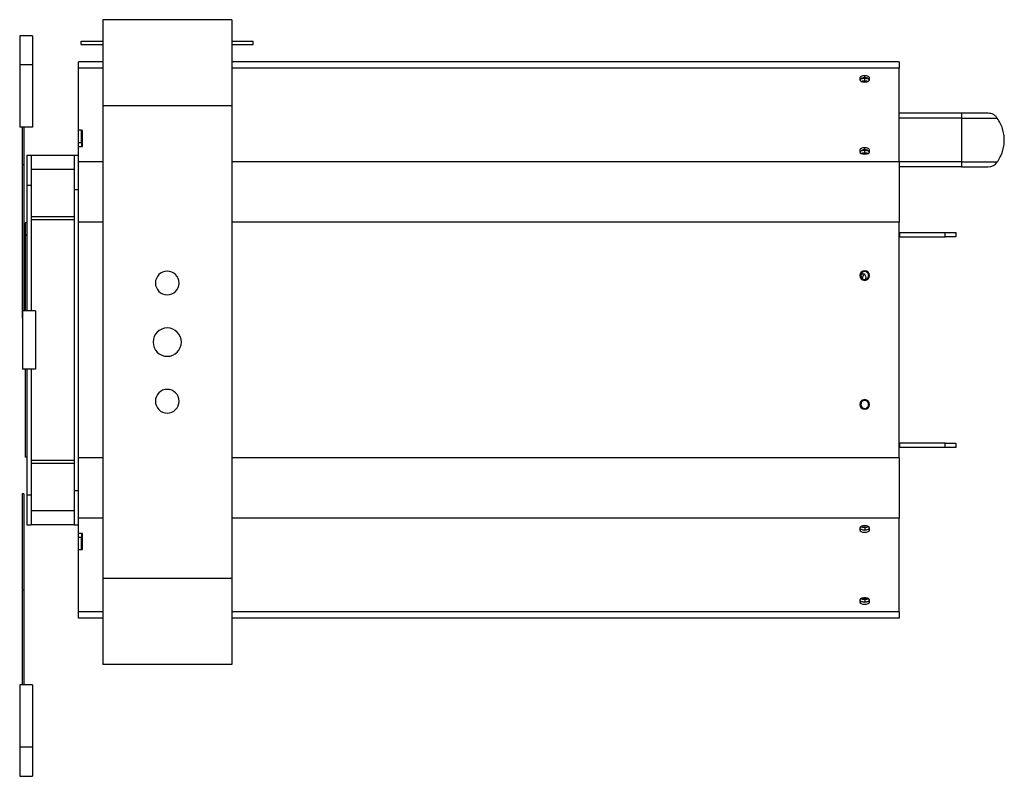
# Model space of a CAD drawing. Header units: millimetres. Extents: x 4 to 409, y 13 to 256.
# Tile 2 of 5: x 206 to 298, y 13 to 84. Entities that reach past the tile are written whole.
import ezdxf

# ---------------------------------------------------------------- set-up
doc = ezdxf.new("R2010")
doc.units = ezdxf.units.MM

msp = doc.modelspace()

# ---------------------------------------------------------------- linework, layer by layer
at = {"color": 7, "linetype": 'Continuous', "lineweight": 25}
for p, q in [((226.188, 83.656), (214.188, 83.656)), ((214.188, 83.656), (214.188, 75.656)), ((226.188, 83.656), (226.188, 75.656)), ((207.653, 82.153), (206.453, 82.153)), ((206.453, 82.153), (206.453, 79.453)), ((207.653, 82.153), (207.653, 79.453)), ((212.188, 81.656), (214.183, 81.656)), ((212.188, 81.356), (212.188, 81.656)), ((226.188, 81.656), (228.188, 81.656)), ((228.188, 81.356), (228.188, 81.656)), ((212.188, 81.356), (214.188, 81.356)), ((226.188, 81.356), (228.188, 81.356)), ((214.188, 79.746), (211.913, 79.746)), ((211.913, 79.144), (211.913, 79.746)), ((288.313, 79.746), (226.188, 79.746)), ((288.313, 79.746), (288.313, 79.144)), ((207.653, 79.453), (206.453, 79.453)), ((206.453, 79.453), (206.453, 73.653)), ((207.653, 79.453), (207.653, 73.653)), ((211.913, 73.381), (211.913, 79.144)), ((214.188, 79.144), (211.913, 79.144)), ((288.313, 79.144), (226.188, 79.144)), ((288.313, 70.443), (288.313, 79.144)), ((284.663, 78.22), (284.663, 78.07)), ((285.113, 78.237), (285.113, 78.445)), ((285.113, 77.995), (285.113, 78.211)), ((285.563, 78.07), (285.563, 78.22)), ((285.113, 77.905), (285.113, 77.845)), ((226.188, 75.656), (214.188, 75.656)), ((214.188, 75.656), (214.188, 31.656)), ((226.188, 75.656), (226.188, 31.656)), ((294.133, 74.953), (288.313, 74.953)), ((294.133, 74.488), (288.313, 74.488)), ((296.611, 74.953), (294.133, 74.953)), ((294.133, 74.953), (294.133, 74.488)), ((294.133, 74.488), (297.456, 74.488)), ((207.653, 73.653), (206.453, 73.653)), ((206.693, 73.653), (206.693, 70.137)), ((206.853, 73.653), (206.853, 70.137)), ((212.213, 73.381), (211.913, 73.381)), ((211.913, 72.242), (211.913, 73.381)), ((212.213, 72.242), (212.213, 73.381)), ((212.313, 73.343), (212.213, 73.343)), ((212.313, 71.843), (212.313, 73.343)), ((211.913, 72.242), (212.213, 72.242)), ((211.913, 71.843), (211.913, 72.242)), ((211.913, 70.443), (211.913, 71.843)), ((211.913, 71.843), (212.313, 71.843)), ((212.213, 72.242), (212.213, 71.843)), ((284.663, 71.518), (284.663, 71.368)), ((285.113, 71.535), (285.113, 71.743)), ((285.113, 71.294), (285.113, 71.51)), ((285.563, 71.368), (285.563, 71.518)), ((207.113, 71.053), (207.513, 71.053)), ((207.113, 71.053), (207.113, 68.253)), ((207.513, 71.053), (211.513, 71.053)), ((207.513, 71.053), (207.513, 68.253)), ((211.513, 71.053), (211.913, 71.053)), ((211.513, 71.053), (211.513, 67.853)), ((285.113, 71.204), (285.113, 71.143)), ((206.853, 70.137), (206.693, 70.137)), ((206.693, 70.137), (206.693, 55.878)), ((206.853, 70.137), (206.853, 56.553)), ((207.513, 69.739), (211.513, 69.739)), ((211.913, 64.822), (211.913, 70.443)), ((214.188, 70.443), (211.913, 70.443)), ((288.313, 70.443), (226.188, 70.443)), ((288.313, 70.443), (288.313, 64.822)), ((294.133, 70.418), (288.313, 70.418)), ((294.133, 69.953), (288.313, 69.953)), ((294.133, 70.418), (297.456, 70.418)), ((294.133, 69.953), (296.611, 69.953)), ((207.113, 68.253), (207.513, 68.253)), ((207.113, 68.253), (207.113, 61.468)), ((207.513, 68.253), (207.513, 56.553)), ((211.513, 67.853), (211.913, 67.853)), ((211.513, 67.853), (211.513, 39.853)), ((207.513, 65.339), (211.513, 65.339)), ((207.113, 64.753), (206.953, 64.753)), ((206.953, 64.753), (206.953, 63.622)), ((207.513, 65.053), (211.513, 65.053)), ((211.913, 42.883), (211.913, 64.822)), ((214.188, 64.822), (211.913, 64.822)), ((288.313, 64.822), (226.188, 64.822)), ((288.313, 42.883), (288.313, 64.822)), ((207.113, 63.622), (206.953, 63.622)), ((206.953, 63.622), (206.953, 56.553)), ((288.313, 63.852), (288.347, 63.853)), ((288.313, 63.451), (288.347, 63.453)), ((288.347, 63.853), (288.347, 63.453)), ((288.347, 63.853), (292.613, 63.853)), ((288.347, 63.453), (292.613, 63.453)), ((292.613, 63.453), (292.613, 63.853)), ((292.613, 63.853), (293.613, 63.853)), ((293.613, 63.453), (292.613, 63.453)), ((293.613, 63.853), (293.613, 63.453)), ((207.113, 61.468), (207.113, 56.553)), ((284.79, 59.673), (284.926, 59.673)), ((207.913, 56.553), (206.713, 56.553)), ((206.713, 56.553), (206.713, 51.153)), ((207.913, 56.553), (207.913, 51.153)), ((206.713, 55.878), (206.693, 55.878)), ((207.913, 51.153), (206.713, 51.153)), ((206.953, 51.153), (206.953, 42.953)), ((207.113, 51.153), (207.113, 44.501)), ((207.513, 51.153), (207.513, 39.453)), ((207.113, 44.501), (207.113, 39.453)), ((288.347, 44.253), (288.313, 44.255)), ((288.347, 44.253), (288.347, 43.853)), ((292.613, 44.253), (288.347, 44.253)), ((292.613, 43.853), (292.613, 44.253)), ((292.613, 44.253), (293.613, 44.253)), ((293.613, 44.253), (293.613, 43.853)), ((288.347, 43.853), (288.313, 43.854)), ((292.613, 43.853), (288.347, 43.853)), ((293.613, 43.853), (292.613, 43.853)), ((207.113, 42.953), (206.953, 42.953)), ((211.513, 42.653), (207.513, 42.653)), ((211.513, 42.367), (207.513, 42.367)), ((211.913, 37.263), (211.913, 42.883)), ((214.188, 42.883), (211.913, 42.883)), ((288.313, 42.883), (226.188, 42.883)), ((288.313, 42.883), (288.313, 37.263)), ((206.693, 39.53), (206.693, 30.581)), ((206.853, 39.53), (206.693, 39.53)), ((206.853, 39.53), (206.853, 30.581)), ((207.113, 39.453), (207.513, 39.453)), ((207.113, 39.453), (207.113, 36.653)), ((207.513, 39.453), (207.513, 36.653)), ((211.513, 39.853), (211.913, 39.853)), ((211.513, 39.853), (211.513, 36.653)), ((211.513, 37.967), (207.513, 37.967)), ((211.913, 35.863), (211.913, 37.263)), ((214.188, 37.263), (211.913, 37.263)), ((288.313, 37.263), (226.188, 37.263)), ((288.313, 28.561), (288.313, 37.263)), ((207.113, 36.653), (207.513, 36.653)), ((211.513, 36.653), (207.513, 36.653)), ((211.513, 36.653), (211.913, 36.653)), ((212.313, 35.863), (211.913, 35.863)), ((211.913, 35.463), (211.913, 35.863)), ((212.213, 35.863), (212.213, 35.463)), ((212.313, 34.363), (212.313, 35.863)), ((284.663, 36.338), (284.663, 36.188)), ((285.113, 36.502), (285.113, 36.563)), ((285.113, 36.412), (285.113, 36.195)), ((285.563, 36.188), (285.563, 36.338)), ((212.213, 35.463), (211.913, 35.463)), ((211.913, 34.324), (211.913, 35.463)), ((212.213, 34.324), (212.213, 35.463)), ((211.913, 28.561), (211.913, 34.324)), ((212.213, 34.324), (211.913, 34.324)), ((212.213, 34.363), (212.313, 34.363)), ((226.188, 31.656), (214.188, 31.656)), ((214.188, 31.656), (214.188, 23.656)), ((226.188, 31.656), (226.188, 23.656)), ((206.853, 30.581), (206.693, 30.581)), ((206.693, 30.581), (206.693, 21.755)), ((206.853, 30.581), (206.853, 21.755)), ((284.663, 29.636), (284.663, 29.486)), ((285.113, 29.8), (285.113, 29.861)), ((285.113, 29.711), (285.113, 29.494)), ((285.563, 29.486), (285.563, 29.636)), ((211.913, 27.96), (211.913, 28.561)), ((214.188, 28.561), (211.913, 28.561)), ((288.313, 28.561), (226.188, 28.561)), ((288.313, 28.561), (288.313, 27.96)), ((214.188, 27.96), (211.913, 27.96)), ((288.313, 27.96), (226.188, 27.96)), ((226.188, 23.656), (214.188, 23.656)), ((207.653, 21.755), (206.453, 21.755)), ((206.453, 21.755), (206.453, 15.955)), ((207.653, 21.755), (207.653, 15.955)), ((207.653, 15.955), (206.453, 15.955)), ((206.453, 15.955), (206.453, 13.255)), ((207.653, 15.955), (207.653, 13.255)), ((206.453, 13.255), (207.653, 13.255))]:
    msp.add_line(p, q, dxfattribs=at)
at = {"color": 7, "linetype": 'Continuous', "lineweight": 25, "flags": 128}
for points in [[(285.113, 78.445), (285.026, 78.441), (284.941, 78.428), (284.863, 78.407), (284.795, 78.379), (284.739, 78.345), (284.698, 78.306), (284.672, 78.264), (284.663, 78.22)], [(284.663, 78.07), (284.698, 77.984), (284.795, 77.911), (284.941, 77.862), (285.113, 77.845), (285.286, 77.862), (285.432, 77.911), (285.529, 77.984), (285.563, 78.07)], [(284.743, 78.14), (284.903, 78.191), (285.113, 78.211)], [(284.76, 77.931), (284.903, 77.974), (285.113, 77.995)], [(285.563, 78.22), (285.555, 78.264), (285.529, 78.306), (285.488, 78.345), (285.432, 78.379), (285.363, 78.407), (285.286, 78.428), (285.201, 78.441), (285.113, 78.445)], [(285.113, 78.211), (285.324, 78.191), (285.484, 78.14)], [(285.113, 77.995), (285.324, 77.974), (285.467, 77.931)], [(284.901, 77.872), (284.972, 77.891), (285.113, 77.905)], [(285.113, 77.905), (285.255, 77.891), (285.326, 77.872)], [(285.113, 71.743), (285.026, 71.739), (284.941, 71.726), (284.863, 71.705), (284.795, 71.677), (284.739, 71.643), (284.698, 71.604), (284.672, 71.562), (284.663, 71.518)], [(284.746, 71.44), (284.903, 71.49), (285.113, 71.51)], [(285.563, 71.518), (285.555, 71.562), (285.529, 71.604), (285.488, 71.643), (285.432, 71.677), (285.363, 71.705), (285.286, 71.726), (285.201, 71.739), (285.113, 71.743)], [(285.113, 71.51), (285.324, 71.49), (285.481, 71.44)], [(284.663, 71.368), (284.698, 71.282), (284.795, 71.209), (284.941, 71.16), (285.113, 71.143), (285.286, 71.16), (285.432, 71.209), (285.529, 71.282), (285.563, 71.368)], [(284.759, 71.229), (284.903, 71.273), (285.113, 71.294)], [(284.9, 71.17), (284.972, 71.19), (285.113, 71.204)], [(285.113, 71.294), (285.324, 71.273), (285.468, 71.229)], [(285.113, 71.204), (285.255, 71.19), (285.327, 71.17)], [(284.744, 59.839), (284.786, 59.92), (284.867, 59.996), (284.961, 60.023), (285.056, 59.996), (285.136, 59.92), (285.19, 59.807), (285.209, 59.673)], [(284.951, 59.521), (284.945, 59.539), (284.926, 59.673)], [(285.209, 59.673), (285.19, 59.539), (285.171, 59.487)], [(285.113, 36.563), (285.026, 36.558), (284.941, 36.546), (284.863, 36.525), (284.795, 36.497), (284.739, 36.463), (284.698, 36.424), (284.672, 36.382), (284.663, 36.338)], [(284.663, 36.188), (284.698, 36.102), (284.795, 36.029), (284.941, 35.98), (285.113, 35.963), (285.286, 35.98), (285.432, 36.029), (285.529, 36.102), (285.563, 36.188)], [(284.667, 36.367), (284.698, 36.309), (284.795, 36.236), (284.941, 36.188), (285.113, 36.17), (285.286, 36.188), (285.432, 36.236), (285.529, 36.309), (285.56, 36.367)], [(284.746, 36.266), (284.903, 36.216), (285.113, 36.195)], [(284.759, 36.476), (284.903, 36.433), (285.113, 36.412)], [(285.113, 36.502), (284.972, 36.516), (284.9, 36.536)], [(285.563, 36.338), (285.555, 36.382), (285.529, 36.424), (285.488, 36.463), (285.432, 36.497), (285.363, 36.525), (285.286, 36.546), (285.201, 36.558), (285.113, 36.563)], [(285.327, 36.536), (285.255, 36.516), (285.113, 36.502)], [(285.113, 36.412), (285.324, 36.433), (285.468, 36.476)], [(285.113, 36.195), (285.324, 36.216), (285.481, 36.266)], [(285.113, 29.861), (285.026, 29.856), (284.941, 29.844), (284.863, 29.823), (284.795, 29.795), (284.739, 29.761), (284.698, 29.722), (284.672, 29.68), (284.663, 29.636)], [(284.663, 29.486), (284.698, 29.4), (284.795, 29.327), (284.941, 29.278), (285.113, 29.261), (285.286, 29.278), (285.432, 29.327), (285.529, 29.4), (285.563, 29.486)], [(284.667, 29.665), (284.698, 29.607), (284.795, 29.534), (284.941, 29.486), (285.113, 29.468), (285.286, 29.486), (285.432, 29.534), (285.529, 29.607), (285.56, 29.665)], [(284.743, 29.566), (284.903, 29.515), (285.113, 29.494)], [(284.76, 29.775), (284.903, 29.732), (285.113, 29.711)], [(285.113, 29.8), (284.972, 29.814), (284.901, 29.834)], [(285.563, 29.636), (285.555, 29.68), (285.529, 29.722), (285.488, 29.761), (285.432, 29.795), (285.363, 29.823), (285.286, 29.844), (285.201, 29.856), (285.113, 29.861)], [(285.326, 29.834), (285.255, 29.814), (285.113, 29.8)], [(285.113, 29.711), (285.324, 29.732), (285.467, 29.775)], [(285.113, 29.494), (285.324, 29.515), (285.484, 29.566)]]:
    msp.add_lwpolyline(points, dxfattribs=at)
at = {"color": 7, "linetype": 'Continuous', "lineweight": 25}
for centre, radius, start, end in [((285.037, 77.806), 0.438, 79.88684, 147.55183), ((285.19, 77.806), 0.438, 32.44817, 100.11316), ((285.037, 71.104), 0.438, 79.88683, 147.55186), ((285.19, 71.104), 0.438, 32.44814, 100.11317), ((296.611, 70.953), 1, 270.0573, 327.69709), ((296.613, 70.953), 1, 269.9427, 327.6358), ((220.188, 59.156), 1.1, 0, 180), ((285.113, 59.853), 0.45, 0, 180), ((285.113, 59.853), 0.45, 180, 0), ((285.113, 59.853), 0.37, 0, 180), ((285.113, 59.853), 0.37, 180, 0), ((285.303, 59.694), 0.378, 128.639, 183.17131), ((220.188, 59.156), 1.1, 180, 0), ((220.188, 53.656), 1.32, 0, 180), ((220.188, 53.656), 1.32, 180, 0), ((220.188, 48.156), 1.1, 0, 180), ((220.188, 48.156), 1.1, 180, 0), ((285.113, 47.853), 0.45, 0, 180), ((285.113, 47.853), 0.45, 180, 0), ((285.113, 47.853), 0.37, 0, 180), ((285.113, 47.853), 0.37, 180, 0)]:
    msp.add_arc(centre, radius, start, end, dxfattribs=at)
for points in [[(294.133, 74.487), (294.133, 74.335), (294.133, 74.032), (294.133, 73.525), (294.133, 72.996), (294.133, 72.453), (294.133, 71.91), (294.133, 71.38), (294.133, 70.874), (294.133, 70.57), (294.133, 70.418)], [(297.457, 74.487), (297.407, 74.555), (297.307, 74.69), (297.099, 74.836), (296.865, 74.934), (296.697, 74.947), (296.613, 74.953)], [(297.457, 70.418), (297.556, 70.57), (297.754, 70.874), (297.956, 71.38), (298.083, 71.91), (298.125, 72.453), (298.083, 72.996), (297.956, 73.525), (297.754, 74.032), (297.556, 74.335), (297.457, 74.487)], [(294.133, 70.418), (294.133, 70.351), (294.133, 70.216), (294.133, 70.069), (294.133, 69.972), (294.133, 69.959), (294.133, 69.953)]]:
    msp.add_open_spline(points, degree=3, dxfattribs=at)

doc.saveas('drawing.dxf')
